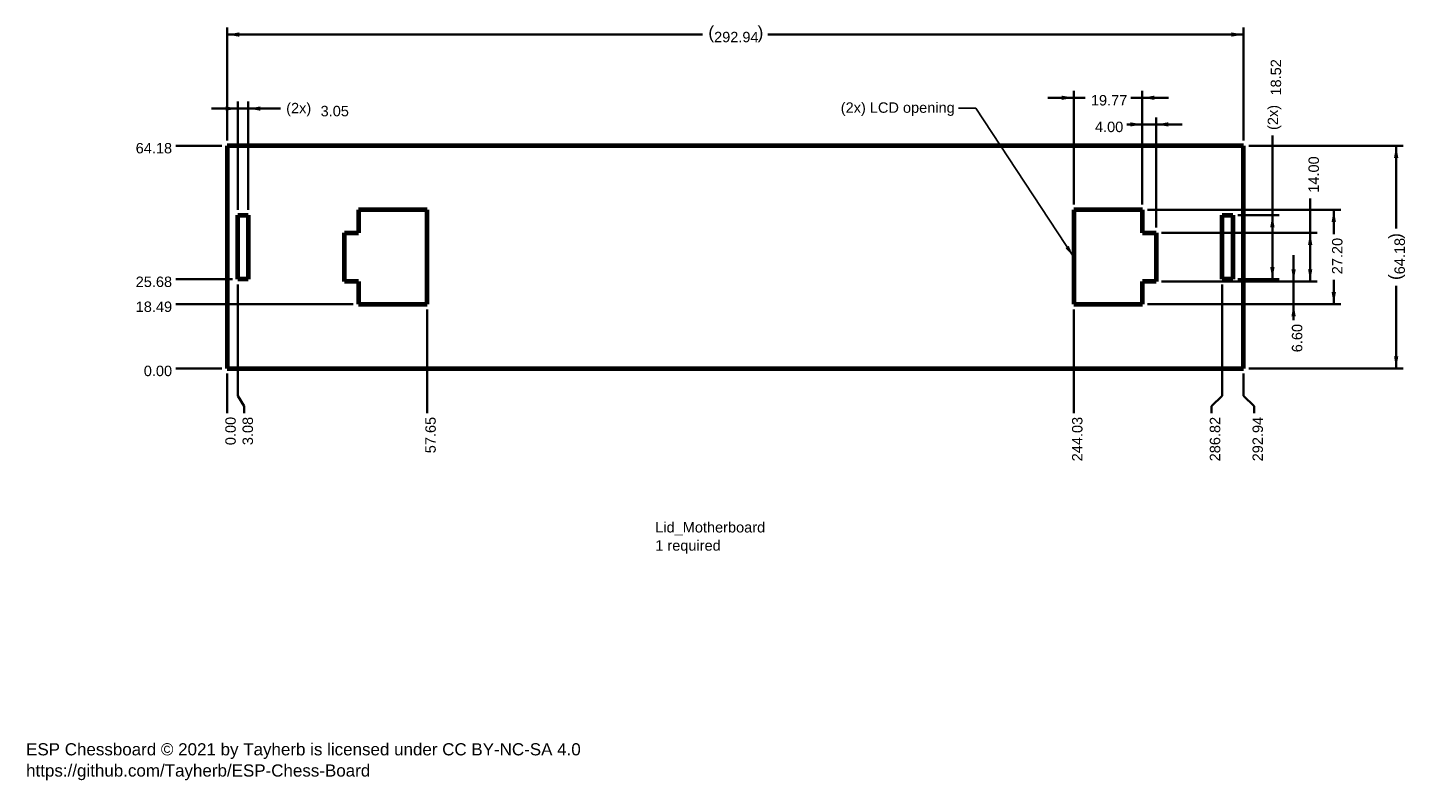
# Model space of a CAD drawing. Header units: millimetres. Extents: x 6 to 404, y 2 to 220.
import ezdxf

# ---------------------------------------------------------------- set-up
doc = ezdxf.new("R2010")
doc.units = ezdxf.units.MM
doc.layers.add('1', color=7, linetype='Continuous', true_color=0xffffff)
doc.styles.add('Arial', font='Arial')
doc.dimstyles.get("Standard").update_dxf_attribs({"dimtxt": 0.18, "dimasz": 0.18, "dimexe": 0.18, "dimexo": 0.0625, "dimgap": 0.09, "dimtad": 0, "dimtih": 1, "dimtoh": 1, "dimdec": 4, "dimzin": 0, "dimdsep": 46, "dimtxsty": 'Standard', "dimcen": 0.09, "dimadec": 0, "dimazin": 0, "dimtfac": 1, "dimtdec": 4, "dimtofl": 0, "dimtmove": 0, "dimatfit": 3, "dimfxl": 0, "dimtolj": 1, "dimtzin": 0, "dimarcsym": 0})

# ---------------------------------------------------------------- blocks, each defined once
blk = doc.blocks.new('LABLE3D_1', base_point=(273.93, 196.46))
at = {"layer": '1', "color": 18, "linetype": 'Continuous', "lineweight": 18, "insert": (240.04, 194.18), "char_height": 3, "attachment_point": 7, "line_spacing_factor": 1.047437, "style": 'Arial'}
blk.add_mtext('\\fArial|b0|i0;\\W1.0000;(2x) LCD opening', dxfattribs=at)
blk = doc.blocks.new('_U0')
at = {"layer": '1', "color": 18, "lineweight": 35}
for p, q in [((299.69, 199.41), (310.48, 199.41)), ((307.19, 168.61), (307.19, 201.41)), ((334.45, 199.41), (323.66, 199.41)), ((326.95, 168.61), (326.95, 201.41))]:
    blk.add_line(p, q, dxfattribs=at)
at = {"layer": '1', "color": 18, "lineweight": 18}
for points in [[(307.19, 199.41), (303.69, 198.79), (303.69, 200.03)], [(326.95, 199.41), (330.45, 200.03), (330.45, 198.79)]]:
    blk.add_solid(points, dxfattribs=at)
at = {"layer": '1', "color": 18, "linetype": 'Continuous', "lineweight": 13, "insert": (312.13, 197.15), "char_height": 3, "attachment_point": 7, "line_spacing_factor": 1.047437, "style": 'Arial'}
blk.add_mtext('\\fArial|b0|i0;\\W1.0000;19.77', dxfattribs=at)
blk = doc.blocks.new('_U2')
at = {"layer": '1', "color": 18, "lineweight": 35}
blk.add_line((61.66, 121.42), (48.36, 121.42), dxfattribs=at)
at = {"layer": '1', "color": 18, "linetype": 'Continuous', "lineweight": 13, "insert": (39.17, 119.16), "char_height": 3, "attachment_point": 7, "line_spacing_factor": 1.047437, "style": 'Arial'}
blk.add_mtext('\\fArial|b0|i0;\\W1.0000;0.00', dxfattribs=at)
blk = doc.blocks.new('_U3')
at = {"layer": '1', "color": 18, "lineweight": 35}
blk.add_line((64.73, 147.1), (48.36, 147.1), dxfattribs=at)
at = {"layer": '1', "color": 18, "linetype": 'Continuous', "lineweight": 13, "insert": (36.84, 144.84), "char_height": 3, "attachment_point": 7, "line_spacing_factor": 1.047437, "style": 'Arial'}
blk.add_mtext('\\fArial|b0|i0;\\W1.0000;25.68', dxfattribs=at)
blk = doc.blocks.new('_U4')
at = {"layer": '1', "color": 18, "lineweight": 35}
blk.add_line((61.66, 185.6), (48.36, 185.6), dxfattribs=at)
at = {"layer": '1', "color": 18, "linetype": 'Continuous', "lineweight": 13, "insert": (36.84, 183.34), "char_height": 3, "attachment_point": 7, "line_spacing_factor": 1.047437, "style": 'Arial'}
blk.add_mtext('\\fArial|b0|i0;\\W1.0000;64.18', dxfattribs=at)
blk = doc.blocks.new('_U5')
at = {"layer": '1', "color": 18, "lineweight": 35}
blk.add_line((99.54, 139.91), (48.36, 139.91), dxfattribs=at)
at = {"layer": '1', "color": 18, "linetype": 'Continuous', "lineweight": 13, "insert": (36.84, 137.65), "char_height": 3, "attachment_point": 7, "line_spacing_factor": 1.047437, "style": 'Arial'}
blk.add_mtext('\\fArial|b0|i0;\\W1.0000;18.49', dxfattribs=at)
blk = doc.blocks.new('_U6')
at = {"layer": '1', "color": 18, "lineweight": 35}
blk.add_line((63.16, 119.92), (63.16, 108.52), dxfattribs=at)
at = {"layer": '1', "color": 18, "linetype": 'Continuous', "lineweight": 13, "insert": (65.71, 99.3), "char_height": 3, "attachment_point": 7, "rotation": 90, "line_spacing_factor": 1.047437, "style": 'Arial'}
blk.add_mtext('\\fArial|b0|i0;\\W1.0000;0.00', dxfattribs=at)
blk = doc.blocks.new('_U7')
at = {"layer": '1', "color": 18, "lineweight": 35}
for p, q in [((66.23, 145.6), (66.23, 113.52)), ((66.23, 113.52), (68.12, 110.52)), ((68.12, 110.52), (68.12, 108.52))]:
    blk.add_line(p, q, dxfattribs=at)
at = {"layer": '1', "color": 18, "linetype": 'Continuous', "lineweight": 13, "insert": (70.68, 99.3), "char_height": 3, "attachment_point": 7, "rotation": 90, "line_spacing_factor": 1.047437, "style": 'Arial'}
blk.add_mtext('\\fArial|b0|i0;\\W1.0000;3.08', dxfattribs=at)
blk = doc.blocks.new('_U8')
at = {"layer": '1', "color": 18, "lineweight": 35}
blk.add_line((307.19, 138.41), (307.19, 108.52), dxfattribs=at)
at = {"layer": '1', "color": 18, "linetype": 'Continuous', "lineweight": 13, "insert": (309.74, 94.64), "char_height": 3, "attachment_point": 7, "rotation": 90, "line_spacing_factor": 1.047437, "style": 'Arial'}
blk.add_mtext('\\fArial|b0|i0;\\W1.0000;244.03', dxfattribs=at)
blk = doc.blocks.new('_U9')
at = {"layer": '1', "color": 18, "lineweight": 35}
for p, q in [((356.1, 119.92), (356.1, 113.52)), ((356.1, 113.52), (359.2, 110.52)), ((359.2, 110.52), (359.2, 108.52))]:
    blk.add_line(p, q, dxfattribs=at)
at = {"layer": '1', "color": 18, "linetype": 'Continuous', "lineweight": 13, "insert": (361.75, 94.64), "char_height": 3, "attachment_point": 7, "rotation": 90, "line_spacing_factor": 1.047437, "style": 'Arial'}
blk.add_mtext('\\fArial|b0|i0;\\W1.0000;292.94', dxfattribs=at)
blk = doc.blocks.new('_U10')
at = {"layer": '1', "color": 18, "lineweight": 35}
for p, q in [((349.97, 145.6), (349.97, 113.52)), ((349.97, 113.52), (346.88, 110.52)), ((346.88, 110.52), (346.88, 108.52))]:
    blk.add_line(p, q, dxfattribs=at)
at = {"layer": '1', "color": 18, "linetype": 'Continuous', "lineweight": 13, "insert": (349.44, 94.64), "char_height": 3, "attachment_point": 7, "rotation": 90, "line_spacing_factor": 1.047437, "style": 'Arial'}
blk.add_mtext('\\fArial|b0|i0;\\W1.0000;286.82', dxfattribs=at)
blk = doc.blocks.new('_U11')
at = {"layer": '1', "color": 18, "lineweight": 35}
blk.add_line((120.81, 138.41), (120.81, 108.52), dxfattribs=at)
at = {"layer": '1', "color": 18, "linetype": 'Continuous', "lineweight": 13, "insert": (123.36, 96.97), "char_height": 3, "attachment_point": 7, "rotation": 90, "line_spacing_factor": 1.047437, "style": 'Arial'}
blk.add_mtext('\\fArial|b0|i0;\\W1.0000;57.65', dxfattribs=at)
blk = doc.blocks.new('_U12')
at = {"layer": '1', "color": 18, "lineweight": 35}
for p, q in [((338.45, 191.74), (322.5, 191.74)), ((326.95, 168.61), (326.95, 193.74)), ((330.95, 162.01), (330.95, 193.74))]:
    blk.add_line(p, q, dxfattribs=at)
at = {"layer": '1', "color": 18, "lineweight": 18}
for points in [[(326.95, 191.74), (323.45, 191.12), (323.45, 192.35)], [(330.95, 191.74), (334.45, 192.35), (334.45, 191.12)]]:
    blk.add_solid(points, dxfattribs=at)
at = {"layer": '1', "color": 18, "linetype": 'Continuous', "lineweight": 13, "insert": (313.3, 189.48), "char_height": 3, "attachment_point": 7, "line_spacing_factor": 1.047437, "style": 'Arial'}
blk.add_mtext('\\fArial|b0|i0;\\W1.0000;4.00', dxfattribs=at)
blk = doc.blocks.new('_U13')
at = {"layer": '1', "color": 18, "lineweight": 35}
for p, q in [((78.55, 196.3), (58.73, 196.3)), ((66.23, 167.12), (66.23, 198.3)), ((69.28, 167.12), (69.28, 198.3))]:
    blk.add_line(p, q, dxfattribs=at)
at = {"layer": '1', "color": 18, "lineweight": 18}
for points in [[(66.23, 196.3), (62.73, 195.68), (62.73, 196.92)], [(69.28, 196.3), (72.78, 196.92), (72.78, 195.68)]]:
    blk.add_solid(points, dxfattribs=at)
at = {"layer": '1', "color": 18, "linetype": 'Continuous', "lineweight": 13, "char_height": 3, "attachment_point": 7, "line_spacing_factor": 1.047437, "style": 'Arial'}
for s, insert in [('\\fArial|b0|i0;\\W1.0000;(2x)', (80.21, 194.04)), ('\\fArial|b0|i0;\\W1.0000;3.05', (90.13, 194.04))]:
    blk.add_mtext(s, dxfattribs=dict(at, insert=insert))
blk = doc.blocks.new('_U14')
at = {"layer": '1', "color": 18, "lineweight": 35}
for p, q in [((63.16, 187.1), (63.16, 219.63)), ((356.1, 187.1), (356.1, 219.63)), ((63.16, 217.63), (200.21, 217.63)), ((356.1, 217.63), (219.05, 217.63))]:
    blk.add_line(p, q, dxfattribs=at)
at = {"layer": '1', "color": 18, "lineweight": 18}
for points in [[(63.16, 217.63), (66.66, 218.25), (66.66, 217.01)], [(356.1, 217.63), (352.6, 217.01), (352.6, 218.25)]]:
    blk.add_solid(points, dxfattribs=at)
at = {"layer": '1', "color": 18, "linetype": 'Continuous', "lineweight": 13, "char_height": 3, "attachment_point": 7, "line_spacing_factor": 1.047437, "style": 'Arial'}
for s, insert in [('\\fArial|b0|i0;\\W1.0000;{\\H1.21x;(}', (201.87, 215.37)), ('\\fArial|b0|i0;\\W1.0000;{\\H1.21x;)}', (216.05, 215.37)), ('\\fArial|b0|i0;\\W1.0000;292.94', (203.53, 215.37))]:
    blk.add_mtext(s, dxfattribs=dict(at, insert=insert))
blk = doc.blocks.new('_U15')
at = {"layer": '1', "color": 18, "lineweight": 35}
for p, q in [((375.32, 146.51), (375.32, 170.42)), ((332.45, 160.51), (377.32, 160.51)), ((332.45, 146.51), (377.32, 146.51))]:
    blk.add_line(p, q, dxfattribs=at)
at = {"layer": '1', "color": 18, "lineweight": 18}
for points in [[(375.32, 160.51), (375.94, 157.01), (374.71, 157.01)], [(375.32, 146.51), (374.71, 150.01), (375.94, 150.01)]]:
    blk.add_solid(points, dxfattribs=at)
at = {"layer": '1', "color": 18, "linetype": 'Continuous', "lineweight": 13, "insert": (377.88, 172.05), "char_height": 3, "attachment_point": 7, "rotation": 90, "line_spacing_factor": 1.047437, "style": 'Arial'}
blk.add_mtext('\\fArial|b0|i0;\\W1.0000;14.00', dxfattribs=at)
blk = doc.blocks.new('_U16')
at = {"layer": '1', "color": 18, "lineweight": 35}
for p, q in [((328.45, 167.11), (384.12, 167.11)), ((382.12, 167.11), (382.12, 160.1)), ((382.12, 139.91), (382.12, 146.91)), ((328.45, 139.91), (384.12, 139.91))]:
    blk.add_line(p, q, dxfattribs=at)
at = {"layer": '1', "color": 18, "lineweight": 18}
for points in [[(382.12, 167.11), (382.74, 163.61), (381.5, 163.61)], [(382.12, 139.91), (381.5, 143.41), (382.74, 143.41)]]:
    blk.add_solid(points, dxfattribs=at)
at = {"layer": '1', "color": 18, "linetype": 'Continuous', "lineweight": 13, "insert": (384.67, 148.55), "char_height": 3, "attachment_point": 7, "rotation": 90, "line_spacing_factor": 1.047437, "style": 'Arial'}
blk.add_mtext('\\fArial|b0|i0;\\W1.0000;27.20', dxfattribs=at)
blk = doc.blocks.new('_U17')
at = {"layer": '1', "color": 18, "lineweight": 35}
for p, q in [((364.43, 147.1), (364.43, 188.5)), ((354.52, 165.62), (366.43, 165.62)), ((354.52, 147.1), (366.43, 147.1))]:
    blk.add_line(p, q, dxfattribs=at)
at = {"layer": '1', "color": 18, "lineweight": 18}
for points in [[(364.43, 165.62), (365.05, 162.12), (363.82, 162.12)], [(364.43, 147.1), (363.82, 150.6), (365.05, 150.6)]]:
    blk.add_solid(points, dxfattribs=at)
at = {"layer": '1', "color": 18, "linetype": 'Continuous', "lineweight": 13, "char_height": 3, "attachment_point": 7, "rotation": 90, "line_spacing_factor": 1.047437, "style": 'Arial'}
for s, insert in [('\\fArial|b0|i0;\\W1.0000;18.52', (366.99, 200.05)), ('\\fArial|b0|i0;\\W1.0000;(2x)', (366.99, 190.13))]:
    blk.add_mtext(s, dxfattribs=dict(at, insert=insert))
blk = doc.blocks.new('_U18')
at = {"layer": '1', "color": 18, "lineweight": 35}
for p, q in [((357.6, 185.6), (402.1, 185.6)), ((400.1, 185.6), (400.1, 161.76)), ((400.1, 121.42), (400.1, 145.25)), ((357.6, 121.42), (402.1, 121.42))]:
    blk.add_line(p, q, dxfattribs=at)
at = {"layer": '1', "color": 18, "lineweight": 18}
for points in [[(400.1, 185.6), (400.72, 182.1), (399.49, 182.1)], [(400.1, 121.42), (399.49, 124.92), (400.72, 124.92)]]:
    blk.add_solid(points, dxfattribs=at)
at = {"layer": '1', "color": 18, "linetype": 'Continuous', "lineweight": 13, "char_height": 3, "attachment_point": 7, "rotation": 90, "line_spacing_factor": 1.047437, "style": 'Arial'}
for s, insert in [('\\fArial|b0|i0;\\W1.0000;{\\H1.21x;)}', (402.66, 158.73)), ('\\fArial|b0|i0;\\W1.0000;64.18', (402.66, 148.55)), ('\\fArial|b0|i0;\\W1.0000;{\\H1.21x;(}', (402.66, 146.89))]:
    blk.add_mtext(s, dxfattribs=dict(at, insert=insert))
blk = doc.blocks.new('_U19')
at = {"layer": '1', "color": 18, "lineweight": 35}
for p, q in [((370.54, 135.29), (370.54, 154.01)), ((332.45, 146.51), (372.54, 146.51)), ((328.45, 139.91), (372.54, 139.91))]:
    blk.add_line(p, q, dxfattribs=at)
at = {"layer": '1', "color": 18, "lineweight": 18}
for points in [[(370.54, 146.51), (369.92, 150.01), (371.16, 150.01)], [(370.54, 139.91), (371.16, 136.41), (369.92, 136.41)]]:
    blk.add_solid(points, dxfattribs=at)
at = {"layer": '1', "color": 18, "linetype": 'Continuous', "lineweight": 13, "insert": (373.09, 126.07), "char_height": 3, "attachment_point": 7, "rotation": 90, "line_spacing_factor": 1.047437, "style": 'Arial'}
blk.add_mtext('\\fArial|b0|i0;\\W1.0000;6.60', dxfattribs=at)

msp = doc.modelspace()

# ---------------------------------------------------------------- linework, layer by layer
at = {"layer": '1', "color": 18, "lineweight": 35}
msp.add_line((272.428, 196.455), (272.428, 196.455), dxfattribs=at)
at = {"layer": '1', "color": 154, "linetype": 'Continuous', "lineweight": 70}
for p, q in [((63.159, 185.596), (63.159, 121.416)), ((356.099, 185.596), (63.159, 185.596)), ((356.099, 121.416), (356.099, 185.596)), ((101.037, 167.106), (101.037, 160.506)), ((120.805, 167.106), (101.037, 167.106)), ((120.805, 139.906), (120.805, 167.106)), ((326.953, 167.106), (307.185, 167.106)), ((307.185, 167.106), (307.185, 139.906)), ((326.953, 160.506), (326.953, 167.106)), ((97.037, 146.506), (97.037, 160.506)), ((97.037, 160.506), (101.037, 160.506)), ((326.953, 160.506), (330.953, 160.506)), ((330.953, 160.506), (330.953, 146.506)), ((101.037, 146.506), (97.037, 146.506)), ((101.037, 146.506), (101.037, 139.906)), ((326.953, 139.906), (326.953, 146.506)), ((330.953, 146.506), (326.953, 146.506)), ((101.037, 139.906), (120.805, 139.906)), ((307.185, 139.906), (326.953, 139.906)), ((63.159, 121.416), (356.099, 121.416))]:
    msp.add_line(p, q, dxfattribs=at)
for points in [[(66.234, 147.096), (66.234, 157.47), (66.234, 165.621)], [(66.234, 165.621), (67.942, 165.621), (69.284, 165.621)], [(69.284, 165.621), (69.284, 155.247), (69.284, 147.096)], [(349.974, 165.621), (351.682, 165.621), (353.024, 165.621)], [(349.974, 147.096), (349.974, 157.47), (349.974, 165.621)], [(353.024, 165.621), (353.024, 155.247), (353.024, 147.096)], [(69.284, 147.096), (67.576, 147.096), (66.234, 147.096)], [(353.024, 147.096), (351.316, 147.096), (349.974, 147.096)]]:
    msp.add_lwpolyline(points, dxfattribs=at)

# ---------------------------------------------------------------- block references
at = {"layer": '1', "color": 18, "linetype": 'Continuous', "lineweight": 13}
msp.add_blockref('LABLE3D_1', (273.928, 196.455), dxfattribs=at)

# ---------------------------------------------------------------- texts
at = {"layer": '1', "color": 18, "linetype": 'Continuous', "lineweight": 13, "attachment_point": 7, "line_spacing_factor": 1.047437, "style": 'Arial'}
for s, insert, char_height in [('\\fArial|b0|i0;\\W1.0000;Lid_Motherboard\\P1 required', (186.573, 67.996), 3), ('\\fArial|b0|i0;\\W1.0000;ESP Chessboard © 2021 by Tayherb is licensed under CC BY-NC-SA 4.0\\Phttps://github.com/Tayherb/ESP-Chess-Board', (5.25, 2.74), 3.5)]:
    msp.add_mtext(s, dxfattribs=dict(at, insert=insert, char_height=char_height))

# ---------------------------------------------------------------- dimensions: what is measured, and where the dimension line sits
at = {"layer": '1', "color": 18, "linetype": 'Continuous', "lineweight": 13}
for base, p1, p2, override, picture, middle in [((356.099, 217.629), (63.159, 185.596), (356.099, 185.596), {"dimtxt": 3, "dimasz": 3.5, "dimexe": 2, "dimexo": 1.5, "dimgap": 1.5, "dimtih": 0, "dimtoh": 0, "dimdec": 2, "dimlfac": 1, "dimdsep": 46, "dimlunit": 2, "dimpost": '(<>)', "dimtxsty": 'Arial', "dimsah": 1, "dimse1": 0, "dimse2": 0, "dimsd1": 0, "dimsd2": 0, "dimclrd": 18, "dimclre": 18, "dimclrt": 18, "dimtol": 0, "dimtm": -0.1, "dimtfac": 1, "dimtdec": 2, "dimtofl": 1, "dimtmove": 0, "dimlwd": 35, "dimlwe": 35}, '_U14', (209.629, 217.629)), ((326.953, 199.409), (307.185, 167.106), (326.953, 167.106), {"dimtxt": 3, "dimasz": 3.5, "dimexe": 2, "dimexo": 1.5, "dimgap": 1.5, "dimtih": 0, "dimtoh": 0, "dimdec": 2, "dimlfac": 1, "dimdsep": 46, "dimlunit": 2, "dimtxsty": 'Arial', "dimsah": 1, "dimse1": 0, "dimse2": 0, "dimsd1": 0, "dimsd2": 0, "dimclrd": 18, "dimclre": 18, "dimclrt": 18, "dimtol": 0, "dimtm": -0.1, "dimtfac": 1, "dimtdec": 2, "dimtofl": 1, "dimtmove": 0, "dimlwd": 35, "dimlwe": 35}, '_U0', (317.069, 199.409)), ((330.953, 191.738), (326.953, 167.106), (330.953, 160.506), {"dimtxt": 3, "dimasz": 3.5, "dimexe": 2, "dimexo": 1.5, "dimgap": 1.5, "dimtih": 0, "dimtoh": 0, "dimdec": 2, "dimlfac": 1, "dimdsep": 46, "dimlunit": 2, "dimtxsty": 'Arial', "dimsah": 1, "dimse1": 0, "dimse2": 0, "dimsd1": 0, "dimsd2": 0, "dimclrd": 18, "dimclre": 18, "dimclrt": 18, "dimtol": 0, "dimtm": -0.1, "dimtfac": 1, "dimtdec": 2, "dimtofl": 1, "dimtmove": 0, "dimlwd": 35, "dimlwe": 35}, '_U12', (311.507, 191.738))]:
    dim = msp.add_linear_dim(base=base, p1=p1, p2=p2, dimstyle='Standard', override=override, dxfattribs=at)
    dim.commit()
    dim.dimension.update_dxf_attribs({"geometry": picture, "text_midpoint": middle, "dimtype": 160})
dim = msp.add_linear_dim(base=(364.434, 165.6208), p1=(353.0242, 147.0965), p2=(353.0242, 165.6208), angle=90, text='\\fArial|b0|i0;\\C18;{\\H1.00x;\\fArial|b0|i0;(2x)\\fArial|b0|i0;}\\C18; <> ', dimstyle='Standard', override={"dimtxt": 3, "dimasz": 3.5, "dimexe": 2, "dimexo": 1.5, "dimgap": 1.5, "dimtih": 0, "dimtoh": 0, "dimdec": 2, "dimlfac": 1, "dimdsep": 46, "dimlunit": 2, "dimtxsty": 'Arial', "dimsah": 1, "dimse1": 0, "dimse2": 0, "dimsd1": 0, "dimsd2": 0, "dimclrd": 18, "dimclre": 18, "dimclrt": 18, "dimtol": 0, "dimtm": -0.1, "dimtfac": 1, "dimtdec": 2, "dimtofl": 1, "dimtmove": 0, "dimlwd": 35, "dimlwe": 35}, dxfattribs=at)
dim.commit()
dim.dimension.update_dxf_attribs({"geometry": '_U17', "text_midpoint": (364.434, 200.0478), "dimtype": 160})
dim = msp.add_linear_dim(base=(69.284, 196.3), p1=(66.234, 165.621), p2=(69.284, 165.621), text='\\fArial|b0|i0;\\C18;{\\H1.00x;\\fArial|b0|i0;(2x)\\fArial|b0|i0;}\\C18; <> ', dimstyle='Standard', override={"dimtxt": 3, "dimasz": 3.5, "dimexe": 2, "dimexo": 1.5, "dimgap": 1.5, "dimtih": 0, "dimtoh": 0, "dimdec": 2, "dimlfac": 1, "dimdsep": 46, "dimlunit": 2, "dimtxsty": 'Arial', "dimsah": 1, "dimse1": 0, "dimse2": 0, "dimsd1": 0, "dimsd2": 0, "dimclrd": 18, "dimclre": 18, "dimclrt": 18, "dimtol": 0, "dimtm": -0.1, "dimtfac": 1, "dimtdec": 2, "dimtofl": 1, "dimtmove": 0, "dimlwd": 35, "dimlwe": 35}, dxfattribs=at)
dim.commit()
dim.dimension.update_dxf_attribs({"geometry": '_U13', "text_midpoint": (88.939, 196.3), "dimtype": 160})
for feature_location, offset, dtype, text, picture, middle in [((63.159, 185.596), (-14.795, 0), 0, '\\fArial|b0|i0;\\C18;64.18', '_U4', (41.77, 185.596)), ((66.234, 147.096), (-17.87, 0), 0, '\\fArial|b0|i0;\\C18;25.68', '_U3', (41.77, 147.096)), ((66.234, 147.096), (1.888, -38.576), 1, '\\fArial|b0|i0;\\C18;3.08', '_U7', (68.122, 103.092)), ((349.974, 147.096), (-3.092, -38.576), 1, '\\fArial|b0|i0;\\C18;286.82', '_U10', (346.882, 100.762)), ((101.037, 139.906), (-52.673, 0), 0, '\\fArial|b0|i0;\\C18;18.49', '_U5', (41.77, 139.906)), ((307.185, 139.906), (0, -31.385), 1, '\\fArial|b0|i0;\\C18;244.03', '_U8', (307.185, 100.762)), ((120.805, 139.906), (0, -31.385), 1, '\\fArial|b0|i0;\\C18;57.65', '_U11', (120.805, 101.927)), ((63.159, 121.416), (-14.795, 0), 0, '\\fArial|b0|i0;\\C18;0.00', '_U2', (42.936, 121.416)), ((63.159, 121.416), (0, -12.895), 1, '\\fArial|b0|i0;\\C18;0.00', '_U6', (63.159, 103.092)), ((356.099, 121.416), (3.101, -12.895), 1, '\\fArial|b0|i0;\\C18;292.94', '_U9', (359.2, 100.762))]:
    dim = msp.add_ordinate_dim(feature_location=feature_location, offset=offset, dtype=dtype, origin=(63.159, 121.416), text=text, dimstyle='Standard', override={"dimtxt": 3, "dimasz": 3.5, "dimexe": 2, "dimexo": 1.5, "dimgap": 1.5, "dimtih": 0, "dimdec": 2, "dimlfac": 1, "dimdsep": 46, "dimlunit": 2, "dimpost": '', "dimtxsty": 'Arial', "dimsah": 1, "dimse1": 0, "dimse2": 0, "dimsd1": 0, "dimsd2": 0, "dimclrd": 18, "dimclre": 18, "dimclrt": 18, "dimtol": 0, "dimtm": -0.1, "dimtfac": 1, "dimtdec": 2, "dimtofl": 1, "dimtmove": 0, "dimlwd": 35, "dimlwe": 35}, dxfattribs=at)
    dim.commit()
    dim.dimension.update_dxf_attribs({"geometry": picture, "text_midpoint": middle})
for base, p1, p2, override, picture, middle in [((400.102, 121.416), (356.099, 185.596), (356.099, 121.416), {"dimtxt": 3, "dimasz": 3.5, "dimexe": 2, "dimexo": 1.5, "dimgap": 1.5, "dimtih": 0, "dimtoh": 0, "dimdec": 2, "dimlfac": 1, "dimdsep": 46, "dimlunit": 2, "dimpost": '(<>)', "dimtxsty": 'Arial', "dimsah": 1, "dimse1": 0, "dimse2": 0, "dimsd1": 0, "dimsd2": 0, "dimclrd": 18, "dimclre": 18, "dimclrt": 18, "dimtol": 0, "dimtm": -0.1, "dimtfac": 1, "dimtdec": 2, "dimtofl": 1, "dimtmove": 0, "dimlwd": 35, "dimlwe": 35}, '_U18', (400.102, 153.506)), ((375.324, 146.506), (330.953, 160.506), (330.953, 146.506), {"dimtxt": 3, "dimasz": 3.5, "dimexe": 2, "dimexo": 1.5, "dimgap": 1.5, "dimtih": 0, "dimtoh": 0, "dimdec": 2, "dimlfac": 1, "dimdsep": 46, "dimlunit": 2, "dimtxsty": 'Arial', "dimsah": 1, "dimse1": 0, "dimse2": 0, "dimsd1": 0, "dimsd2": 0, "dimclrd": 18, "dimclre": 18, "dimclrt": 18, "dimtol": 0, "dimtm": -0.1, "dimtfac": 1, "dimtdec": 2, "dimtofl": 1, "dimtmove": 0, "dimlwd": 35, "dimlwe": 35}, '_U15', (375.324, 177.009)), ((382.121, 139.906), (326.953, 167.106), (326.953, 139.906), {"dimtxt": 3, "dimasz": 3.5, "dimexe": 2, "dimexo": 1.5, "dimgap": 1.5, "dimtih": 0, "dimtoh": 0, "dimdec": 2, "dimlfac": 1, "dimdsep": 46, "dimlunit": 2, "dimtxsty": 'Arial', "dimsah": 1, "dimse1": 0, "dimse2": 0, "dimsd1": 0, "dimsd2": 0, "dimclrd": 18, "dimclre": 18, "dimclrt": 18, "dimtol": 0, "dimtm": -0.1, "dimtfac": 1, "dimtdec": 2, "dimtofl": 1, "dimtmove": 0, "dimlwd": 35, "dimlwe": 35}, '_U16', (382.121, 153.506)), ((370.539, 139.906), (330.953, 146.506), (326.953, 139.906), {"dimtxt": 3, "dimasz": 3.5, "dimexe": 2, "dimexo": 1.5, "dimgap": 1.5, "dimtih": 0, "dimtoh": 0, "dimdec": 2, "dimlfac": 1, "dimdsep": 46, "dimlunit": 2, "dimtxsty": 'Arial', "dimsah": 1, "dimse1": 0, "dimse2": 0, "dimsd1": 0, "dimsd2": 0, "dimclrd": 18, "dimclre": 18, "dimclrt": 18, "dimtol": 0, "dimtm": -0.1, "dimtfac": 1, "dimtdec": 2, "dimtofl": 1, "dimtmove": 0, "dimlwd": 35, "dimlwe": 35}, '_U19', (370.539, 124.51))]:
    dim = msp.add_linear_dim(base=base, p1=p1, p2=p2, angle=90, dimstyle='Standard', override=override, dxfattribs=at)
    dim.commit()
    dim.dimension.update_dxf_attribs({"geometry": picture, "text_midpoint": middle, "dimtype": 160})

# ---------------------------------------------------------------- leaders
at = {"layer": '1', "color": 18, "linetype": 'Continuous', "lineweight": 35}
msp.add_leader([(307.185, 153.506), (278.928, 196.455), (273.928, 196.455)], dimstyle='Standard', override={"dimasz": 3.5}, dxfattribs=at)

doc.saveas('drawing.dxf')
